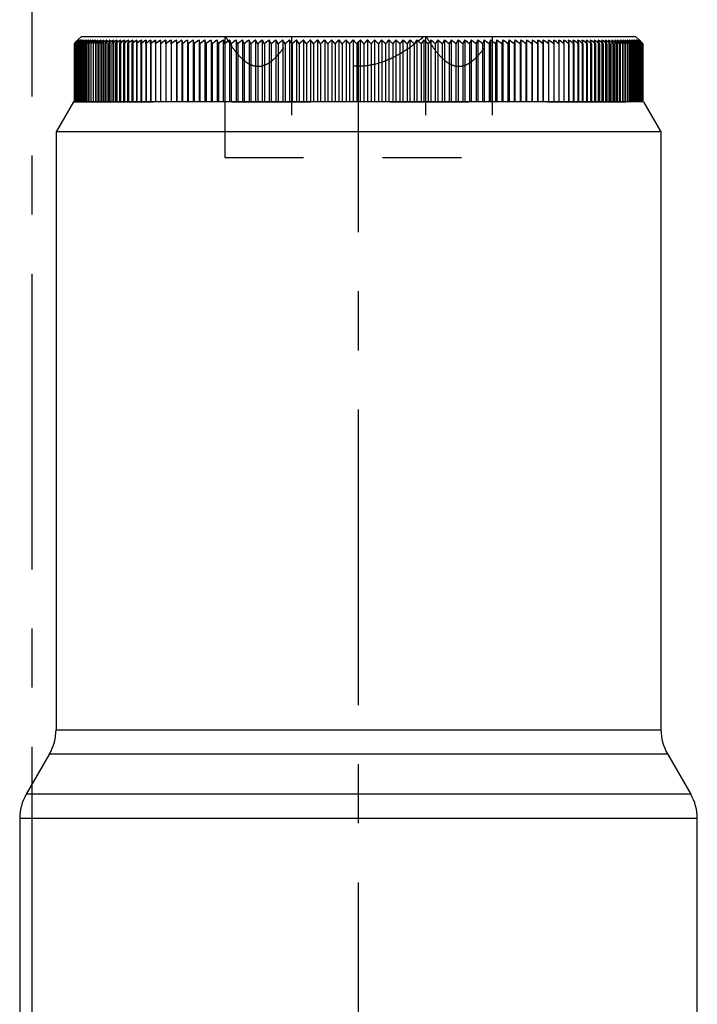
# Model space of a CAD drawing. Header units: millimetres. Extents: x 400 to 600, y 368 to 632.
# Tile 6 of 7: x 499 to 555, y 493 to 575. Entities that reach past the tile are written whole.
import ezdxf

# ---------------------------------------------------------------- set-up
doc = ezdxf.new("R2010")
doc.units = ezdxf.units.MM
doc.header["$LTSCALE"] = 65.185185
doc.linetypes.add('CENTER', pattern=[0.6, 0.375, -0.075, 0.075, -0.075])
doc.linetypes.add('HIDDEN', pattern=[0.2, 0.1, -0.1])
for name, color, linetype in [('ACHSEN_S', 7, 'CONTINUOUS'), ('FASEN', 7, 'CONTINUOUS'), ('FLAECHEN', 7, 'CONTINUOUS'), ('KONST.EL_MIT_GEO', 7, 'CONTINUOUS')]:
    doc.layers.add(name, color=color, linetype=linetype)

msp = doc.modelspace()

# ---------------------------------------------------------------- linework, layer by layer
at = {"layer": 'ACHSEN_S', "color": 2, "linetype": 'CENTER'}
msp.add_line((500, 631.75), (500, 368.25), dxfattribs=at)
at = {"layer": 'FASEN', "color": 7, "linetype": 'Continuous'}
for p, q in [((503.443, 567.75), (502, 565.25)), ((550.557, 567.75), (503.443, 567.75)), ((550.557, 567.75), (552, 565.25)), ((552, 565.25), (502, 565.25))]:
    msp.add_line(p, q, dxfattribs=at)
at = {"layer": 'FLAECHEN', "color": 2, "linetype": 'CENTER'}
msp.add_line((527, 478.75), (527, 572.75), dxfattribs=at)
at = {"layer": 'FLAECHEN', "color": 7, "linetype": 'Continuous'}
for p, q in [((502, 565.25), (502, 515.822)), ((552, 565.25), (552, 515.822)), ((501.464, 513.822), (499.536, 510.482)), ((552.536, 513.822), (554.464, 510.482)), ((499, 508.482), (499, 485.35)), ((555, 468.35), (555, 508.482))]:
    msp.add_line(p, q, dxfattribs=at)
at = {"layer": 'KONST.EL_MIT_GEO', "color": 8, "linetype": 'HIDDEN'}
for p, q in [((503.503, 572.551), (503.603, 572.652)), ((503.511, 572.558), (503.503, 572.551)), ((503.525, 572.573), (503.511, 572.558)), ((503.518, 572.551), (503.62, 572.657)), ((503.533, 572.566), (503.518, 572.551)), ((503.536, 572.585), (503.525, 572.573)), ((503.555, 572.589), (503.533, 572.566)), ((503.549, 572.551), (503.644, 572.652)), ((503.57, 572.574), (503.549, 572.551)), ((503.567, 572.602), (503.555, 572.589)), ((503.616, 572.652), (503.567, 572.602)), ((503.596, 572.602), (503.57, 572.574)), ((503.594, 572.551), (503.686, 572.652)), ((503.621, 572.581), (503.594, 572.551)), ((503.634, 572.642), (503.596, 572.602)), ((503.616, 572.665), (503.603, 572.652)), ((503.603, 572.652), (503.616, 572.665)), ((503.664, 572.702), (503.616, 572.652)), ((503.636, 572.686), (503.616, 572.665)), ((503.616, 572.665), (503.636, 572.686)), ((503.62, 572.657), (503.664, 572.703)), ((503.64, 572.602), (503.621, 572.581)), ((503.643, 572.652), (503.634, 572.642)), ((503.703, 572.753), (503.636, 572.686)), ((503.636, 572.686), (503.703, 572.753)), ((503.686, 572.652), (503.64, 572.602)), ((503.691, 572.702), (503.643, 572.652)), ((503.655, 572.551), (503.744, 572.652)), ((503.688, 572.588), (503.655, 572.551)), ((503.664, 572.703), (503.713, 572.753)), ((503.713, 572.752), (503.664, 572.702)), ((503.697, 572.664), (503.686, 572.652)), ((503.728, 572.634), (503.688, 572.588)), ((503.738, 572.752), (503.691, 572.702)), ((503.732, 572.702), (503.697, 572.664)), ((503.736, 572.786), (503.703, 572.753)), ((503.703, 572.753), (503.736, 572.786)), ((503.809, 572.852), (503.713, 572.752)), ((503.744, 572.652), (503.728, 572.634)), ((503.731, 572.551), (503.817, 572.652)), ((503.769, 572.596), (503.731, 572.551)), ((503.778, 572.752), (503.732, 572.702)), ((503.769, 572.819), (503.736, 572.786)), ((503.832, 572.852), (503.738, 572.752)), ((503.789, 572.702), (503.744, 572.652)), ((503.769, 572.819), (503.802, 572.852)), ((503.817, 572.652), (503.769, 572.596)), ((503.869, 572.852), (503.778, 572.752)), ((503.833, 572.752), (503.789, 572.702)), ((503.817, 572.867), (503.802, 572.852)), ((503.802, 572.852), (503.802, 567.75)), ((503.809, 572.852), (503.809, 567.75)), ((503.86, 572.702), (503.817, 572.652)), ((503.822, 572.551), (503.905, 572.652)), ((503.863, 572.602), (503.822, 572.551)), ((503.832, 572.852), (503.832, 567.75)), ((503.922, 572.852), (503.833, 572.752)), ((503.903, 572.752), (503.86, 572.702)), ((503.905, 572.652), (503.863, 572.602)), ((503.869, 572.852), (503.869, 567.75)), ((503.989, 572.852), (503.903, 572.752)), ((503.947, 572.702), (503.905, 572.652)), ((503.922, 572.852), (503.922, 567.75)), ((503.968, 572.602), (503.928, 572.551)), ((503.989, 572.752), (503.947, 572.702)), ((504.008, 572.652), (503.968, 572.602)), ((503.989, 572.852), (503.989, 567.75)), ((504.03, 572.802), (503.989, 572.752)), ((504.048, 572.702), (504.008, 572.652)), ((504.072, 572.852), (504.03, 572.802)), ((504.089, 572.752), (504.048, 572.702)), ((504.087, 572.602), (504.048, 572.551)), ((504.072, 572.852), (504.072, 567.75)), ((504.126, 572.652), (504.087, 572.602)), ((504.169, 572.852), (504.089, 572.752)), ((504.164, 572.702), (504.126, 572.652)), ((504.203, 572.752), (504.164, 572.702)), ((504.169, 572.852), (504.169, 567.75)), ((504.221, 572.602), (504.184, 572.551)), ((504.281, 572.852), (504.203, 572.752)), ((504.259, 572.652), (504.221, 572.602)), ((504.295, 572.702), (504.259, 572.652)), ((504.281, 572.852), (504.281, 567.75)), ((504.333, 572.752), (504.295, 572.702)), ((504.407, 572.852), (504.333, 572.752)), ((504.389, 572.629), (504.334, 572.551)), ((504.406, 572.652), (504.389, 572.629)), ((504.441, 572.701), (504.406, 572.652)), ((504.407, 572.852), (504.407, 567.75)), ((504.477, 572.752), (504.441, 572.701)), ((504.548, 572.852), (504.477, 572.752)), ((504.556, 572.634), (504.499, 572.551)), ((504.548, 572.852), (504.548, 567.75)), ((504.568, 572.652), (504.556, 572.634)), ((504.601, 572.701), (504.568, 572.652)), ((504.636, 572.752), (504.601, 572.701)), ((504.704, 572.852), (504.636, 572.752)), ((504.744, 572.652), (504.679, 572.551)), ((504.704, 572.852), (504.704, 567.75)), ((504.776, 572.701), (504.744, 572.652)), ((504.809, 572.752), (504.776, 572.701)), ((504.874, 572.852), (504.809, 572.752)), ((504.874, 572.852), (504.873, 572.551)), ((504.935, 572.652), (504.873, 572.551)), ((504.965, 572.701), (504.935, 572.652)), ((504.997, 572.752), (504.965, 572.701)), ((505.059, 572.852), (504.997, 572.752)), ((505.059, 572.852), (505.059, 567.75)), ((505.14, 572.652), (505.082, 572.551)), ((505.169, 572.701), (505.14, 572.652)), ((505.199, 572.752), (505.169, 572.701)), ((505.258, 572.852), (505.199, 572.752)), ((505.258, 572.852), (505.258, 567.75)), ((505.36, 572.652), (505.304, 572.551)), ((505.386, 572.7), (505.36, 572.652)), ((505.415, 572.752), (505.386, 572.7)), ((505.47, 572.852), (505.415, 572.752)), ((505.47, 572.852), (505.47, 567.75)), ((505.593, 572.652), (505.541, 572.551)), ((505.618, 572.7), (505.593, 572.652)), ((505.697, 572.852), (505.697, 567.75)), ((505.84, 572.652), (505.791, 572.551)), ((505.863, 572.7), (505.84, 572.652)), ((505.937, 572.852), (505.937, 567.75)), ((506.192, 572.852), (506.192, 567.75)), ((506.459, 572.852), (506.459, 567.75)), ((506.74, 572.852), (506.74, 567.75)), ((506.98, 572.698), (506.929, 572.551)), ((507.034, 572.852), (507.034, 567.75)), ((507.292, 572.697), (507.246, 572.551)), ((507.341, 572.852), (507.292, 572.697)), ((507.341, 572.852), (507.341, 567.75)), ((507.617, 572.696), (507.576, 572.551)), ((507.66, 572.852), (507.617, 572.696)), ((507.66, 572.852), (507.66, 567.75)), ((507.954, 572.695), (507.919, 572.551)), ((507.993, 572.852), (507.954, 572.695)), ((507.993, 572.852), (507.993, 567.75)), ((508.304, 572.693), (508.274, 572.551)), ((508.337, 572.852), (508.304, 572.693)), ((508.337, 572.852), (508.337, 567.75)), ((508.665, 572.691), (508.641, 572.551)), ((508.693, 572.852), (508.665, 572.691)), ((508.693, 572.852), (508.693, 567.75)), ((509.039, 572.688), (509.02, 572.551)), ((509.062, 572.852), (509.039, 572.688)), ((509.062, 572.852), (509.062, 567.75)), ((509.424, 572.682), (509.411, 572.551)), ((509.442, 572.852), (509.424, 572.682)), ((509.442, 572.852), (509.442, 567.75)), ((509.821, 572.67), (509.813, 572.551)), ((509.833, 572.852), (509.821, 572.67)), ((509.833, 572.852), (509.833, 567.75)), ((510.229, 572.637), (510.226, 572.551)), ((510.235, 572.852), (510.229, 572.637)), ((510.235, 572.852), (510.235, 567.75)), ((510.649, 572.852), (510.65, 572.551)), ((511.073, 572.852), (511.085, 572.551)), ((511.507, 572.852), (511.53, 572.551)), ((511.951, 572.852), (511.984, 572.551)), ((512.405, 572.852), (512.449, 572.551)), ((515.944, 573.15), (515.947, 572.551)), ((521.472, 573.15), (521.472, 563.15)), ((532.528, 573.15), (532.528, 563.15)), ((538.056, 573.15), (538.056, 563.15)), ((541.784, 572.551), (541.823, 572.852)), ((542.244, 572.551), (542.272, 572.852)), ((542.694, 572.551), (542.712, 572.852)), ((543.134, 572.551), (543.141, 572.852)), ((543.559, 572.852), (543.559, 567.75)), ((543.563, 572.578), (543.559, 572.852)), ((543.563, 572.551), (543.563, 572.578)), ((543.967, 572.852), (543.967, 567.75)), ((543.977, 572.657), (543.967, 572.852)), ((543.982, 572.551), (543.977, 572.657)), ((544.364, 572.852), (544.364, 567.75)), ((544.379, 572.677), (544.364, 572.852)), ((544.39, 572.551), (544.379, 572.677)), ((544.75, 572.852), (544.75, 567.75)), ((544.77, 572.685), (544.75, 572.852)), ((544.786, 572.551), (544.77, 572.685)), ((545.124, 572.852), (545.124, 567.75)), ((545.149, 572.689), (545.124, 572.852)), ((545.171, 572.551), (545.149, 572.689)), ((545.486, 572.852), (545.486, 567.75)), ((545.517, 572.692), (545.486, 572.852)), ((545.544, 572.551), (545.517, 572.692)), ((545.837, 572.852), (545.837, 567.75)), ((545.905, 572.551), (545.873, 572.694)), ((546.175, 572.852), (546.175, 567.75)), ((546.254, 572.551), (546.216, 572.696)), ((546.501, 572.852), (546.501, 567.75)), ((546.59, 572.551), (546.547, 572.697)), ((546.814, 572.852), (546.814, 567.75)), ((546.914, 572.551), (546.866, 572.697)), ((547.115, 572.852), (547.115, 567.75)), ((547.225, 572.551), (547.171, 572.698)), ((547.402, 572.852), (547.402, 567.75)), ((547.523, 572.551), (547.464, 572.699)), ((547.676, 572.852), (547.676, 567.75)), ((547.807, 572.551), (547.743, 572.699)), ((547.937, 572.852), (547.937, 567.75)), ((548.078, 572.551), (548.009, 572.7)), ((548.184, 572.852), (548.184, 567.75)), ((548.285, 572.652), (548.261, 572.7)), ((548.336, 572.551), (548.285, 572.652)), ((548.418, 572.852), (548.418, 567.75)), ((548.472, 572.753), (548.418, 572.852)), ((548.525, 572.652), (548.5, 572.7)), ((548.579, 572.551), (548.525, 572.652)), ((548.638, 572.852), (548.638, 567.75)), ((548.695, 572.753), (548.638, 572.852)), ((548.752, 572.652), (548.724, 572.7)), ((548.809, 572.551), (548.752, 572.652)), ((548.844, 572.852), (548.844, 567.75)), ((548.904, 572.753), (548.844, 572.852)), ((548.964, 572.652), (548.935, 572.701)), ((549.024, 572.551), (548.964, 572.652)), ((549.035, 572.852), (549.035, 567.75)), ((549.098, 572.753), (549.035, 572.852)), ((549.162, 572.652), (549.131, 572.701)), ((549.226, 572.551), (549.162, 572.652)), ((549.213, 572.852), (549.213, 567.75)), ((549.279, 572.753), (549.213, 572.852)), ((549.313, 572.701), (549.279, 572.753)), ((549.346, 572.652), (549.313, 572.701)), ((549.413, 572.551), (549.346, 572.652)), ((549.375, 572.852), (549.375, 567.75)), ((549.445, 572.753), (549.375, 572.852)), ((549.481, 572.701), (549.445, 572.753)), ((549.515, 572.652), (549.481, 572.701)), ((549.585, 572.551), (549.515, 572.652)), ((549.524, 572.852), (549.524, 567.75)), ((549.597, 572.753), (549.524, 572.852)), ((549.634, 572.701), (549.597, 572.753)), ((549.669, 572.652), (549.634, 572.701)), ((549.658, 572.852), (549.658, 567.75)), ((549.734, 572.753), (549.658, 572.852)), ((549.743, 572.551), (549.669, 572.652)), ((549.772, 572.702), (549.734, 572.753)), ((549.809, 572.652), (549.772, 572.702)), ((549.777, 572.852), (549.777, 567.75)), ((549.856, 572.753), (549.777, 572.852)), ((549.886, 572.551), (549.809, 572.652)), ((549.848, 572.602), (549.886, 572.551)), ((549.895, 572.703), (549.856, 572.753)), ((549.882, 572.852), (549.882, 567.75)), ((549.963, 572.753), (549.882, 572.852)), ((549.935, 572.652), (549.895, 572.703)), ((550.014, 572.551), (549.935, 572.652)), ((550.004, 572.703), (549.963, 572.753)), ((549.971, 572.852), (549.971, 567.75)), ((550.056, 572.753), (549.971, 572.852)), ((549.974, 572.602), (550.014, 572.551)), ((550.045, 572.652), (550.004, 572.703)), ((550.127, 572.551), (550.045, 572.652)), ((550.046, 572.852), (550.046, 567.75)), ((550.133, 572.753), (550.046, 572.852)), ((550.098, 572.703), (550.056, 572.753)), ((550.086, 572.602), (550.127, 572.551)), ((550.141, 572.652), (550.098, 572.703)), ((550.106, 572.852), (550.106, 567.75)), ((550.196, 572.753), (550.106, 572.852)), ((550.177, 572.703), (550.133, 572.753)), ((550.226, 572.551), (550.141, 572.652)), ((550.151, 572.852), (550.151, 567.75)), ((550.244, 572.753), (550.151, 572.852)), ((550.221, 572.652), (550.177, 572.703)), ((550.181, 572.852), (550.181, 567.75)), ((550.277, 572.753), (550.181, 572.852)), ((550.185, 572.599), (550.226, 572.551)), ((550.19, 572.86), (550.499, 572.551)), ((550.196, 572.852), (550.196, 567.75)), ((550.294, 572.753), (550.196, 572.852)), ((550.196, 572.852), (550.294, 572.752)), ((550.241, 572.703), (550.196, 572.753)), ((550.265, 572.601), (550.221, 572.652)), ((550.231, 572.641), (550.273, 572.592)), ((550.287, 572.652), (550.241, 572.703)), ((550.29, 572.703), (550.244, 572.753)), ((550.309, 572.551), (550.265, 572.601)), ((550.324, 572.703), (550.277, 572.753)), ((550.332, 572.601), (550.287, 572.652)), ((550.337, 572.652), (550.29, 572.703)), ((550.343, 572.703), (550.294, 572.753)), ((550.294, 572.752), (550.343, 572.702)), ((550.372, 572.652), (550.324, 572.703)), ((550.325, 572.702), (550.372, 572.652)), ((550.332, 572.602), (550.347, 572.585)), ((550.377, 572.551), (550.332, 572.601)), ((550.384, 572.601), (550.337, 572.652)), ((550.337, 572.652), (550.384, 572.602)), ((550.392, 572.652), (550.343, 572.703)), ((550.343, 572.702), (550.393, 572.652)), ((550.42, 572.601), (550.372, 572.652)), ((550.372, 572.652), (550.425, 572.596)), ((550.384, 572.602), (550.406, 572.577)), ((550.43, 572.551), (550.384, 572.601)), ((550.491, 572.551), (550.392, 572.652)), ((550.393, 572.652), (550.403, 572.642)), ((550.403, 572.642), (550.442, 572.602)), ((550.468, 572.551), (550.42, 572.601)), ((550.425, 572.596), (550.451, 572.57)), ((550.442, 572.602), (550.462, 572.581)), ((550.462, 572.581), (550.48, 572.562)), ((550.499, 572.55), (550.499, 567.75)), ((503.503, 567.75), (550.499, 567.75)), ((515.947, 567.75), (515.944, 563.15)), ((515.944, 563.15), (538.056, 563.15))]:
    msp.add_line(p, q, dxfattribs=at)
at = {"layer": 'KONST.EL_MIT_GEO', "color": 7, "linetype": 'Continuous'}
for p, q in [((503.51, 572.558), (503.503, 572.551)), ((503.503, 572.551), (503.503, 567.75)), ((503.526, 572.574), (503.51, 572.558)), ((503.534, 572.566), (503.518, 572.551)), ((503.518, 572.551), (503.518, 567.75)), ((503.554, 572.602), (503.526, 572.574)), ((503.557, 572.589), (503.534, 572.566)), ((503.572, 572.574), (503.549, 572.551)), ((503.549, 572.551), (503.549, 567.75)), ((503.605, 572.652), (503.554, 572.602)), ((503.571, 572.602), (503.557, 572.589)), ((503.623, 572.652), (503.571, 572.602)), ((503.602, 572.602), (503.572, 572.574)), ((503.627, 572.581), (503.594, 572.551)), ((503.594, 572.551), (503.594, 567.75)), ((503.645, 572.642), (503.602, 572.602)), ((503.618, 572.665), (503.605, 572.652)), ((503.657, 572.702), (503.618, 572.665)), ((503.675, 572.702), (503.623, 572.652)), ((503.649, 572.602), (503.627, 572.581)), ((503.644, 572.652), (503.691, 572.703)), ((503.709, 572.702), (503.645, 572.642)), ((503.704, 572.652), (503.649, 572.602)), ((503.696, 572.589), (503.655, 572.551)), ((503.655, 572.551), (503.655, 567.75)), ((503.708, 572.752), (503.657, 572.702)), ((503.728, 572.752), (503.675, 572.702)), ((503.686, 572.652), (503.697, 572.664)), ((503.691, 572.703), (503.738, 572.753)), ((503.711, 572.602), (503.696, 572.589)), ((503.758, 572.702), (503.704, 572.652)), ((503.809, 572.852), (503.708, 572.752)), ((503.763, 572.752), (503.709, 572.702)), ((503.713, 572.753), (503.809, 572.852)), ((503.832, 572.852), (503.728, 572.752)), ((503.781, 572.596), (503.731, 572.551)), ((503.731, 572.551), (503.731, 567.75)), ((503.738, 572.753), (503.832, 572.852)), ((503.744, 572.652), (503.789, 572.703)), ((503.813, 572.752), (503.758, 572.702)), ((503.869, 572.852), (503.763, 572.752)), ((503.778, 572.753), (503.869, 572.852)), ((503.841, 572.649), (503.781, 572.596)), ((503.789, 572.703), (503.833, 572.753)), ((503.922, 572.852), (503.813, 572.752)), ((504.1, 573.15), (503.817, 572.867)), ((503.817, 572.652), (503.86, 572.703)), ((503.88, 572.602), (503.822, 572.551)), ((503.822, 572.551), (503.822, 567.75)), ((503.833, 572.753), (503.922, 572.852)), ((503.86, 572.703), (503.904, 572.753)), ((503.989, 572.852), (503.878, 572.752)), ((503.938, 572.652), (503.88, 572.602)), ((503.904, 572.753), (503.989, 572.852)), ((503.905, 572.652), (503.947, 572.703)), ((503.928, 572.551), (504.008, 572.652)), ((503.987, 572.602), (503.928, 572.551)), ((503.928, 572.551), (503.928, 567.75)), ((503.947, 572.703), (503.989, 572.753)), ((504.072, 572.852), (503.958, 572.752)), ((504.076, 572.678), (503.987, 572.602)), ((503.989, 572.753), (504.072, 572.852)), ((504.008, 572.652), (504.049, 572.703)), ((504.048, 572.551), (504.126, 572.652)), ((504.108, 572.602), (504.048, 572.551)), ((504.048, 572.551), (504.048, 567.75)), ((504.049, 572.703), (504.089, 572.753)), ((504.169, 572.852), (504.053, 572.752)), ((504.163, 572.752), (504.076, 572.678)), ((504.089, 572.753), (504.169, 572.852)), ((504.1, 573.15), (549.9, 573.15)), ((504.281, 572.852), (504.163, 572.752)), ((504.184, 572.551), (504.259, 572.652)), ((504.245, 572.602), (504.184, 572.551)), ((504.184, 572.551), (504.184, 567.75)), ((504.204, 572.753), (504.281, 572.852)), ((504.407, 572.852), (504.288, 572.752)), ((504.333, 572.753), (504.407, 572.852)), ((504.334, 572.551), (504.406, 572.652)), ((504.396, 572.602), (504.334, 572.551)), ((504.334, 572.551), (504.334, 567.75)), ((504.548, 572.852), (504.427, 572.752)), ((504.477, 572.753), (504.548, 572.852)), ((504.499, 572.551), (504.568, 572.652)), ((504.562, 572.602), (504.499, 572.551)), ((504.499, 572.551), (504.499, 567.75)), ((504.704, 572.852), (504.581, 572.752)), ((504.636, 572.753), (504.704, 572.852)), ((504.679, 572.551), (504.745, 572.652)), ((504.798, 572.646), (504.679, 572.551)), ((504.679, 572.551), (504.679, 567.75)), ((504.874, 572.852), (504.75, 572.752)), ((504.81, 572.753), (504.874, 572.852)), ((504.873, 572.551), (504.935, 572.652)), ((505.002, 572.652), (504.873, 572.551)), ((504.873, 572.551), (504.873, 567.75)), ((505.059, 572.852), (504.933, 572.752)), ((504.997, 572.753), (505.059, 572.852)), ((505.082, 572.551), (505.141, 572.652)), ((505.212, 572.652), (505.082, 572.551)), ((505.082, 572.551), (505.082, 567.75)), ((505.258, 572.852), (505.14, 572.761)), ((505.199, 572.753), (505.258, 572.852)), ((505.304, 572.551), (505.36, 572.652)), ((505.436, 572.652), (505.304, 572.551)), ((505.304, 572.551), (505.304, 567.75)), ((505.415, 572.753), (505.47, 572.852)), ((505.541, 572.551), (505.593, 572.652)), ((505.673, 572.652), (505.541, 572.551)), ((505.541, 572.551), (505.541, 567.75)), ((505.96, 572.678), (505.791, 572.551)), ((505.791, 572.551), (505.84, 572.652)), ((505.791, 572.551), (505.791, 567.75)), ((506.234, 572.684), (506.056, 572.551)), ((506.056, 572.551), (506.056, 567.75)), ((506.333, 572.551), (506.333, 567.75)), ((506.625, 572.551), (506.625, 567.75)), ((506.929, 572.551), (506.929, 567.75)), ((507.246, 572.551), (507.246, 567.75)), ((507.576, 572.551), (507.576, 567.75)), ((507.919, 572.551), (507.919, 567.75)), ((508.274, 572.551), (508.274, 567.75)), ((508.641, 572.551), (508.641, 567.75)), ((509.02, 572.551), (509.062, 572.852)), ((509.02, 572.551), (509.02, 567.75)), ((509.411, 572.551), (509.442, 572.852)), ((509.411, 572.551), (509.411, 567.75)), ((509.813, 572.551), (509.833, 572.852)), ((509.813, 572.551), (509.813, 567.75)), ((510.226, 572.551), (510.235, 572.852)), ((510.226, 572.551), (510.226, 567.75)), ((510.649, 572.852), (510.649, 567.75)), ((510.65, 572.551), (510.649, 572.852)), ((511.073, 572.852), (511.073, 567.75)), ((511.085, 572.551), (511.073, 572.852)), ((511.085, 572.551), (511.085, 567.75)), ((511.507, 572.852), (511.507, 567.75)), ((511.53, 572.551), (511.507, 572.852)), ((511.53, 572.551), (511.53, 567.75)), ((511.951, 572.852), (511.951, 567.75)), ((511.984, 572.551), (511.951, 572.852)), ((511.984, 572.551), (511.984, 567.75)), ((512.405, 572.852), (512.405, 567.75)), ((512.449, 572.551), (512.405, 572.852)), ((512.449, 572.551), (512.449, 567.75)), ((512.868, 572.852), (512.868, 567.75)), ((512.923, 572.551), (512.923, 567.75)), ((513.341, 572.852), (513.341, 567.75)), ((513.406, 572.551), (513.406, 567.75)), ((513.822, 572.852), (513.822, 567.75)), ((513.898, 572.551), (513.898, 567.75)), ((514.312, 572.852), (514.312, 567.75)), ((514.399, 572.551), (514.399, 567.75)), ((514.81, 572.852), (514.81, 567.75)), ((514.907, 572.551), (514.907, 567.75)), ((515.316, 572.852), (515.316, 567.75)), ((515.424, 572.551), (515.424, 567.75)), ((515.829, 572.852), (515.829, 567.75)), ((515.947, 572.551), (515.947, 567.75)), ((516.35, 572.852), (516.35, 567.75)), ((516.478, 572.551), (516.478, 567.75)), ((516.878, 572.852), (516.878, 567.75)), ((517.016, 572.551), (517.016, 567.75)), ((517.412, 572.852), (517.412, 567.75)), ((517.561, 572.551), (517.561, 567.75)), ((517.952, 572.852), (517.952, 567.75)), ((518.111, 572.551), (518.111, 567.75)), ((518.499, 572.852), (518.499, 567.75)), ((518.667, 572.551), (518.667, 567.75)), ((519.05, 572.852), (519.05, 567.75)), ((519.229, 572.551), (519.229, 567.75)), ((519.607, 572.852), (519.607, 567.75)), ((519.795, 572.551), (519.795, 567.75)), ((520.169, 572.852), (520.169, 567.75)), ((520.367, 572.551), (520.367, 567.75)), ((520.735, 572.852), (520.735, 567.75)), ((520.942, 572.551), (520.942, 567.75)), ((521.305, 572.852), (521.305, 567.75)), ((521.522, 572.551), (521.522, 567.75)), ((521.879, 572.852), (521.879, 567.75)), ((522.105, 572.551), (522.105, 567.75)), ((522.456, 572.852), (522.456, 567.75)), ((522.691, 572.551), (522.691, 567.75)), ((523.036, 572.852), (523.036, 567.75)), ((523.28, 572.551), (523.28, 567.75)), ((523.619, 572.852), (523.619, 567.75)), ((523.871, 572.551), (523.871, 567.75)), ((524.204, 572.852), (524.204, 567.75)), ((524.464, 572.551), (524.464, 567.75)), ((524.79, 572.852), (524.79, 567.75)), ((525.059, 572.551), (525.059, 567.75)), ((525.379, 572.852), (525.379, 567.75)), ((525.656, 572.551), (525.656, 567.75)), ((525.968, 572.852), (525.968, 567.75)), ((526.253, 572.551), (526.253, 567.75)), ((526.557, 572.852), (526.557, 567.75)), ((526.851, 572.551), (526.851, 567.75)), ((527.148, 572.852), (527.148, 567.75)), ((527.448, 572.551), (527.448, 567.75)), ((527.738, 572.852), (527.738, 567.75)), ((528.046, 572.551), (528.046, 567.75)), ((528.327, 572.852), (528.327, 567.75)), ((528.643, 572.551), (528.643, 567.75)), ((528.916, 572.852), (528.916, 567.75)), ((529.238, 572.551), (529.238, 567.75)), ((529.503, 572.852), (529.503, 567.75)), ((529.832, 572.551), (529.832, 567.75)), ((530.089, 572.852), (530.089, 567.75)), ((530.425, 572.551), (530.425, 567.75)), ((530.673, 572.852), (530.673, 567.75)), ((531.015, 572.551), (531.015, 567.75)), ((531.254, 572.852), (531.254, 567.75)), ((531.603, 572.551), (531.603, 567.75)), ((531.833, 572.852), (531.833, 567.75)), ((532.187, 572.551), (532.187, 567.75)), ((532.408, 572.852), (532.408, 567.75)), ((532.769, 572.551), (532.769, 567.75)), ((532.98, 572.852), (532.98, 567.75)), ((533.346, 572.551), (533.346, 567.75)), ((533.549, 572.852), (533.549, 567.75)), ((533.92, 572.551), (533.92, 567.75)), ((534.112, 572.852), (534.112, 567.75)), ((534.489, 572.551), (534.489, 567.75)), ((534.672, 572.852), (534.672, 567.75)), ((535.053, 572.551), (535.053, 567.75)), ((535.226, 572.852), (535.226, 567.75)), ((535.612, 572.551), (535.612, 567.75)), ((535.775, 572.852), (535.775, 567.75)), ((536.165, 572.551), (536.165, 567.75)), ((536.319, 572.852), (536.319, 567.75)), ((536.712, 572.551), (536.712, 567.75)), ((536.856, 572.852), (536.856, 567.75)), ((537.253, 572.551), (537.253, 567.75)), ((537.387, 572.852), (537.387, 567.75)), ((537.788, 572.551), (537.788, 567.75)), ((537.911, 572.852), (537.911, 567.75)), ((538.315, 572.551), (538.315, 567.75)), ((538.428, 572.852), (538.428, 567.75)), ((538.836, 572.551), (538.836, 567.75)), ((538.938, 572.852), (538.938, 567.75)), ((539.348, 572.551), (539.348, 567.75)), ((539.44, 572.852), (539.44, 567.75)), ((539.853, 572.551), (539.853, 567.75)), ((539.934, 572.852), (539.934, 567.75)), ((540.349, 572.551), (540.349, 567.75)), ((540.42, 572.852), (540.42, 567.75)), ((540.836, 572.551), (540.836, 567.75)), ((540.897, 572.852), (540.897, 567.75)), ((541.315, 572.551), (541.315, 567.75)), ((541.365, 572.852), (541.365, 567.75)), ((541.823, 572.852), (541.784, 572.551)), ((541.784, 572.551), (541.784, 567.75)), ((541.823, 572.852), (541.823, 567.75)), ((542.272, 572.852), (542.244, 572.551)), ((542.244, 572.551), (542.244, 567.75)), ((542.272, 572.852), (542.272, 567.75)), ((542.712, 572.852), (542.694, 572.551)), ((542.694, 572.551), (542.694, 567.75)), ((542.712, 572.852), (542.712, 567.75)), ((543.141, 572.852), (543.134, 572.551)), ((543.134, 572.551), (543.134, 567.75)), ((543.141, 572.852), (543.141, 567.75)), ((543.559, 572.852), (543.563, 572.551)), ((543.563, 572.551), (543.563, 567.75)), ((543.967, 572.852), (543.982, 572.551)), ((543.982, 572.551), (543.982, 567.75)), ((544.364, 572.852), (544.39, 572.551)), ((544.39, 572.551), (544.39, 567.75)), ((544.75, 572.852), (544.786, 572.551)), ((544.786, 572.551), (544.786, 567.75)), ((545.124, 572.852), (545.171, 572.551)), ((545.171, 572.551), (545.171, 567.75)), ((545.544, 572.551), (545.544, 567.75)), ((545.905, 572.551), (545.905, 567.75)), ((546.254, 572.551), (546.254, 567.75)), ((546.59, 572.551), (546.59, 567.75)), ((546.914, 572.551), (546.914, 567.75)), ((547.225, 572.551), (547.225, 567.75)), ((547.523, 572.551), (547.523, 567.75)), ((547.807, 572.551), (547.807, 567.75)), ((548.078, 572.551), (547.905, 572.681)), ((548.078, 572.551), (548.078, 567.75)), ((548.336, 572.551), (548.172, 572.675)), ((548.285, 572.652), (548.336, 572.551)), ((548.336, 572.551), (548.336, 567.75)), ((548.418, 572.852), (548.472, 572.752)), ((548.579, 572.551), (548.426, 572.668)), ((548.472, 572.752), (548.525, 572.652)), ((548.525, 572.652), (548.579, 572.551)), ((548.579, 572.551), (548.579, 567.75)), ((548.638, 572.852), (548.695, 572.752)), ((548.809, 572.551), (548.665, 572.662)), ((548.695, 572.752), (548.752, 572.652)), ((548.752, 572.652), (548.809, 572.551)), ((548.809, 572.551), (548.809, 567.75)), ((548.844, 572.852), (548.904, 572.752)), ((548.968, 572.754), (548.844, 572.852)), ((549.024, 572.551), (548.891, 572.655)), ((548.904, 572.752), (548.964, 572.652)), ((548.964, 572.652), (549.024, 572.551)), ((549.024, 572.551), (549.024, 567.75)), ((549.035, 572.852), (549.098, 572.752)), ((549.16, 572.753), (549.035, 572.852)), ((549.098, 572.752), (549.162, 572.652)), ((549.226, 572.551), (549.098, 572.652)), ((549.162, 572.652), (549.226, 572.551)), ((549.213, 572.852), (549.279, 572.752)), ((549.336, 572.753), (549.213, 572.852)), ((549.226, 572.551), (549.226, 567.75)), ((549.279, 572.752), (549.346, 572.652)), ((549.413, 572.551), (549.286, 572.652)), ((549.346, 572.652), (549.413, 572.551)), ((549.375, 572.852), (549.445, 572.752)), ((549.497, 572.753), (549.375, 572.852)), ((549.413, 572.551), (549.413, 567.75)), ((549.445, 572.752), (549.515, 572.652)), ((549.585, 572.551), (549.46, 572.652)), ((549.515, 572.652), (549.529, 572.632)), ((549.524, 572.852), (549.597, 572.752)), ((549.644, 572.753), (549.524, 572.852)), ((549.529, 572.632), (549.585, 572.551)), ((549.585, 572.551), (549.585, 567.75)), ((549.743, 572.551), (549.62, 572.652)), ((549.658, 572.852), (549.734, 572.752)), ((549.776, 572.753), (549.658, 572.852)), ((549.67, 572.652), (549.689, 572.626)), ((549.689, 572.626), (549.743, 572.551)), ((549.743, 572.551), (549.743, 567.75)), ((549.886, 572.551), (549.765, 572.652)), ((549.777, 572.852), (549.856, 572.752)), ((549.893, 572.753), (549.777, 572.852)), ((549.81, 572.652), (549.848, 572.602)), ((549.856, 572.752), (549.895, 572.702)), ((549.882, 572.852), (549.963, 572.752)), ((549.996, 572.753), (549.882, 572.852)), ((549.886, 572.551), (549.886, 567.75)), ((549.895, 572.702), (549.935, 572.652)), ((550.014, 572.551), (549.895, 572.652)), ((549.9, 573.15), (550.19, 572.86)), ((549.935, 572.652), (549.974, 572.602)), ((549.963, 572.752), (550.004, 572.702)), ((549.971, 572.852), (550.056, 572.752)), ((550.083, 572.753), (549.971, 572.852)), ((550.01, 572.652), (549.989, 572.67)), ((550.004, 572.702), (550.086, 572.602)), ((550.127, 572.551), (550.01, 572.652)), ((550.014, 572.551), (550.014, 567.75)), ((550.046, 572.852), (550.134, 572.752)), ((550.156, 572.753), (550.046, 572.852)), ((550.056, 572.752), (550.098, 572.702)), ((550.098, 572.702), (550.138, 572.655)), ((550.106, 572.852), (550.196, 572.752)), ((550.214, 572.753), (550.106, 572.852)), ((550.226, 572.551), (550.11, 572.652)), ((550.127, 572.551), (550.127, 567.75)), ((550.134, 572.752), (550.177, 572.702)), ((550.138, 572.655), (550.185, 572.599)), ((550.151, 572.852), (550.244, 572.752)), ((550.256, 572.753), (550.151, 572.852)), ((550.211, 572.703), (550.156, 572.753)), ((550.177, 572.702), (550.231, 572.641)), ((550.181, 572.852), (550.277, 572.752)), ((550.284, 572.753), (550.181, 572.852)), ((550.196, 572.752), (550.241, 572.702)), ((550.309, 572.551), (550.196, 572.652)), ((550.241, 572.675), (550.211, 572.703)), ((550.268, 572.703), (550.214, 572.753)), ((550.226, 572.551), (550.226, 567.75)), ((550.241, 572.702), (550.332, 572.602)), ((550.266, 572.652), (550.241, 572.675)), ((550.309, 572.703), (550.256, 572.753)), ((550.377, 572.551), (550.266, 572.652)), ((550.322, 572.652), (550.268, 572.703)), ((550.273, 572.592), (550.309, 572.551)), ((550.277, 572.752), (550.325, 572.702)), ((550.336, 572.703), (550.284, 572.753)), ((550.341, 572.672), (550.309, 572.703)), ((550.309, 572.551), (550.309, 567.75)), ((550.43, 572.551), (550.322, 572.652)), ((550.387, 572.652), (550.336, 572.703)), ((550.362, 572.652), (550.341, 572.672)), ((550.347, 572.585), (550.377, 572.551)), ((550.468, 572.551), (550.362, 572.652)), ((550.377, 572.551), (550.377, 567.75)), ((550.491, 572.551), (550.387, 572.652)), ((550.406, 572.577), (550.43, 572.551)), ((550.43, 572.551), (550.43, 567.75)), ((550.451, 572.57), (550.468, 572.551)), ((550.468, 572.551), (550.468, 567.75)), ((550.48, 572.562), (550.491, 572.551)), ((550.491, 572.551), (550.491, 567.75)), ((502, 515.822), (552, 515.822)), ((501.464, 513.822), (552.536, 513.822)), ((554.464, 510.482), (499.536, 510.482)), ((555, 508.482), (499, 508.482))]:
    msp.add_line(p, q, dxfattribs=at)
at = {"layer": 'KONST.EL_MIT_GEO', "color": 8, "linetype": 'HIDDEN'}
for centre, radius, start, end in [((551.543, 523.923), 68.356, 134.29152, 134.65139), ((551.728, 522.678), 69.364, 133.66941, 134.0287), ((535.522, 541.185), 44.822, 135.40809, 135.5295), ((551.819, 521.485), 70.269, 133.02894, 133.3878), ((551.945, 520.3), 71.189, 132.42151, 132.7798), ((552.102, 519.128), 72.119, 131.84591, 132.20351), ((552.287, 517.971), 73.053, 131.30096, 131.65777), ((552.499, 516.833), 73.986, 130.78556, 131.14151), ((552.734, 515.716), 74.915, 130.29866, 130.65369), ((552.99, 514.623), 75.835, 129.83926, 130.19333), ((553.265, 513.557), 76.741, 129.40643, 129.7595), ((553.558, 512.521), 77.631, 128.99928, 129.35134), ((553.867, 511.518), 78.499, 128.61697, 128.96803), ((554.19, 510.549), 79.344, 128.25873, 128.60879), ((554.526, 509.619), 80.161, 127.92384, 128.27291), ((554.873, 508.728), 80.948, 127.61162, 127.95972), ((555.231, 507.88), 81.701, 127.32143, 127.6686), ((555.598, 507.076), 82.418, 127.0527, 127.39897), ((563.06, 542.883), 64.72, 152.41563, 152.5672), ((555.974, 506.318), 83.096, 126.80488, 127.1503), ((565.62, 543.676), 66.432, 153.94854, 154.09454), ((556.357, 505.61), 83.733, 126.57748, 126.92209), ((571.205, 543.283), 71.422, 155.67781, 155.80823), ((568.681, 544.423), 68.652, 155.53762, 155.67742), ((556.746, 504.951), 84.327, 126.37005, 126.71391), ((575.06, 543.997), 74.422, 157.31546, 157.43872), ((572.368, 545.122), 71.505, 157.18216, 157.31509), ((557.141, 504.345), 84.875, 126.18217, 126.52533), ((579.748, 544.66), 78.262, 159.00669, 159.12213), ((576.852, 545.771), 75.16, 158.88096, 159.00635), ((557.54, 503.793), 85.377, 126.01348, 126.356), ((582.373, 546.369), 79.858, 160.63231, 160.74948), ((557.944, 503.295), 85.829, 125.86365, 126.20559), ((558.351, 502.854), 86.23, 125.73237, 126.0738), ((558.761, 502.471), 86.58, 125.6194, 125.96038), ((559.173, 502.146), 86.877, 125.52451, 125.86511), ((559.588, 501.88), 87.12, 125.44751, 125.7878), ((560.003, 501.674), 87.308, 125.38827, 125.72831), ((560.42, 501.529), 87.441, 125.34665, 125.68653), ((560.837, 501.445), 87.518, 125.32259, 125.66237), ((561.254, 501.422), 87.539, 125.31603, 125.65578), ((561.671, 501.46), 87.504, 125.32696, 125.66676), ((562.088, 501.56), 87.413, 125.35541, 125.69532), ((562.504, 501.72), 87.266, 125.40142, 125.74152), ((562.92, 501.941), 87.064, 125.4651, 125.80545), ((563.335, 502.221), 86.808, 125.54655, 125.88724), ((377.491, 547.965), 137.646, 10.28929, 10.41657), ((563.749, 502.561), 86.498, 125.64594, 125.98703), ((398.381, 547.626), 117.695, 12.22675, 12.37661), ((564.163, 502.959), 86.135, 125.76347, 126.10502), ((413.295, 547.228), 103.741, 14.12868, 14.30004), ((564.575, 503.414), 85.72, 125.89936, 126.24144), ((424.445, 546.773), 93.575, 15.99074, 16.18241), ((564.987, 503.926), 85.256, 126.05388, 126.39655), ((433.071, 546.262), 85.955, 17.80913, 18.01984), ((565.398, 504.492), 84.743, 126.22733, 126.57066), ((439.926, 545.697), 80.131, 19.58063, 19.80906), ((565.809, 505.111), 84.183, 126.42006, 126.7641), ((445.491, 545.078), 75.623, 21.30258, 21.54738), ((566.219, 505.782), 83.578, 126.63244, 126.97725), ((450.088, 544.407), 72.109, 22.97285, 23.23268), ((566.63, 506.503), 82.93, 126.8649, 127.21053), ((453.942, 543.687), 69.365, 24.58986, 24.86338), ((567.042, 507.272), 82.242, 127.11791, 127.4644), ((457.213, 542.918), 67.231, 26.15249, 26.43841), ((567.454, 508.088), 81.516, 127.39195, 127.73935), ((460.019, 542.104), 65.587, 27.6601, 27.95716), ((567.868, 508.947), 80.754, 127.68759, 128.03593), ((462.451, 541.246), 64.345, 29.11242, 29.41943), ((568.284, 509.848), 79.959, 128.00542, 128.35473), ((464.575, 540.345), 63.437, 30.50955, 30.82539), ((568.704, 510.788), 79.135, 128.34609, 128.69639), ((466.446, 539.406), 62.808, 31.85191, 32.1755), ((569.127, 511.765), 78.284, 128.71027, 129.06158), ((468.104, 538.429), 62.415, 33.14015, 33.47052), ((569.554, 512.777), 77.41, 129.09871, 129.45103), ((469.585, 537.419), 62.225, 34.37517, 34.71141), ((569.988, 513.821), 76.516, 129.51221, 129.86553), ((470.914, 536.376), 62.207, 35.55804, 35.8993), ((570.429, 514.893), 75.606, 129.9516, 130.30591), ((472.116, 535.304), 62.34, 36.68997, 37.03549), ((570.878, 515.993), 74.683, 130.41778, 130.77305), ((473.207, 534.206), 62.602, 37.77227, 38.12136), ((571.337, 517.115), 73.753, 130.91171, 131.26789), ((474.204, 533.084), 62.977, 38.80636, 39.15839), ((571.808, 518.259), 72.819, 131.4344, 131.79142), ((475.12, 531.942), 63.449, 39.79368, 40.14809), ((572.292, 519.419), 71.886, 131.9869, 132.34469), ((475.965, 530.782), 64.007, 40.73572, 41.092), ((572.793, 520.595), 70.958, 132.57035, 132.9288), ((476.749, 529.608), 64.638, 41.63399, 41.9917), ((573.313, 521.782), 70.041, 133.18592, 133.54491), ((477.48, 528.422), 65.333, 42.48999, 42.84874), ((573.853, 522.978), 69.141, 133.83486, 134.19423), ((478.165, 527.227), 66.081, 43.30521, 43.66465), ((574.419, 524.179), 68.262, 134.51845, 134.87803), ((478.809, 526.027), 66.876, 44.08111, 44.44093), ((575.013, 525.383), 67.412, 135.23804, 135.59762), ((479.419, 524.824), 67.71, 44.81912, 45.17906), ((575.64, 526.585), 66.597, 135.99503, 136.35437), ((479.999, 523.623), 68.575, 45.52064, 45.88046), ((576.304, 527.784), 65.825, 136.79086, 137.14967), ((480.551, 522.425), 69.465, 46.18699, 46.54652), ((577.011, 528.976), 65.102, 137.62702, 137.98497), ((481.081, 521.234), 70.374, 46.81949, 47.17855), ((577.768, 530.158), 64.438, 138.50501, 138.86174), ((481.591, 520.053), 71.297, 47.41936, 47.77782), ((578.583, 531.327), 63.843, 139.42638, 139.78147), ((482.084, 518.886), 72.228, 47.98781, 48.34555), ((579.462, 532.479), 63.328, 140.39268, 140.74565), ((482.562, 517.734), 73.161, 48.52596, 48.88289), ((580.418, 533.612), 62.904, 141.40546, 141.75578), ((483.027, 516.602), 74.094, 49.03489, 49.39094), ((581.462, 534.724), 62.585, 142.46625, 142.81332), ((483.481, 515.492), 75.02, 49.51562, 49.87073), ((582.608, 535.81), 62.387, 143.57653, 143.9197), ((483.926, 514.407), 75.937, 49.96912, 50.32326), ((583.873, 536.869), 62.328, 144.73772, 145.07626), ((484.364, 513.349), 76.839, 50.39631, 50.74945), ((585.277, 537.897), 62.432, 145.95116, 146.28427), ((484.794, 512.322), 77.723, 50.79804, 51.15017), ((586.845, 538.891), 62.722, 147.21806, 147.54487), ((485.22, 511.328), 78.585, 51.17512, 51.52624), ((588.608, 539.851), 63.232, 148.53946, 148.85901), ((485.641, 510.37), 79.423, 51.52831, 51.87843), ((590.604, 540.772), 63.999, 149.9162, 150.22748), ((486.06, 509.45), 80.232, 51.85831, 52.20745), ((592.879, 541.652), 65.071, 151.3489, 151.65081), ((486.475, 508.57), 81.01, 52.16578, 52.51397), ((595.494, 542.489), 66.51, 152.83787, 153.12925), ((486.888, 507.733), 81.754, 52.45135, 52.7986), ((598.527, 543.282), 68.394, 154.38309, 154.66271), ((487.301, 506.942), 82.461, 52.71556, 53.06193), ((602.08, 544.027), 70.825, 155.98415, 156.25075), ((487.712, 506.197), 83.129, 52.95895, 53.30448), ((606.292, 544.723), 73.941, 157.64021, 157.89246), ((488.123, 505.502), 83.755, 53.182, 53.52673), ((611.352, 545.369), 77.931, 159.34995, 159.58652), ((488.534, 504.857), 84.337, 53.38513, 53.72913), ((617.529, 545.962), 83.064, 161.11153, 161.33106), ((488.945, 504.264), 84.874, 53.56876, 53.91207), ((625.216, 546.501), 89.732, 162.92253, 163.12371), ((489.357, 503.726), 85.362, 53.73324, 54.07592), ((635.012, 546.984), 98.534, 164.78, 164.96151), ((489.769, 503.243), 85.802, 53.87889, 54.22101), ((647.878, 547.411), 110.428, 166.68036, 166.84097), ((490.182, 502.816), 86.19, 54.006, 54.34762), ((665.458, 547.78), 127.059, 168.61946, 168.75803), ((490.596, 502.448), 86.527, 54.1148, 54.45599), ((690.817, 548.09), 151.49, 170.5926, 170.7081), ((491.011, 502.138), 86.81, 54.20551, 54.54633), ((491.426, 501.887), 87.039, 54.27831, 54.61884), ((491.843, 501.697), 87.214, 54.33333, 54.67363), ((492.259, 501.567), 87.332, 54.37068, 54.71083), ((492.676, 501.498), 87.396, 54.39043, 54.7305), ((493.094, 501.491), 87.403, 54.39263, 54.73269), ((493.511, 501.544), 87.354, 54.37726, 54.71739), ((493.928, 501.659), 87.249, 54.34432, 54.68458), ((494.344, 501.834), 87.088, 54.29372, 54.63419), ((494.758, 502.069), 86.873, 54.22538, 54.56612), ((495.172, 502.365), 86.603, 54.13916, 54.48025), ((495.583, 502.719), 86.279, 54.0349, 54.37641), ((472.771, 556.144), 74.951, 12.75661, 12.8803), ((481.513, 555.772), 66.88, 14.65773, 14.79625), ((495.991, 503.131), 85.904, 53.9124, 54.25438), ((488.143, 555.377), 60.918, 16.51752, 16.66995), ((496.396, 503.6), 85.477, 53.77141, 54.11394), ((496.798, 504.125), 85, 53.61166, 53.95481), ((493.323, 554.956), 56.405, 18.3323, 18.49769), ((497.195, 504.704), 84.476, 53.43285, 53.77667), ((497.46, 554.508), 52.935, 20.09896, 20.27632), ((497.587, 505.335), 83.905, 53.23463, 53.57917), ((500.822, 554.029), 50.24, 21.81495, 22.00331), ((497.973, 506.019), 83.29, 53.0166, 53.36192), ((503.59, 553.521), 48.138, 23.47829, 23.67667), ((498.351, 506.751), 82.632, 52.77834, 53.12449), ((505.894, 552.983), 46.502, 25.08752, 25.29497), ((498.723, 507.531), 81.935, 52.51938, 52.86641), ((507.827, 552.415), 45.237, 26.64167, 26.85726), ((499.085, 508.357), 81.2, 52.2392, 52.58715), ((523.829, 559.521), 27.971, 28.11089, 28.23258), ((499.437, 509.226), 80.43, 51.93726, 52.28616), ((524.805, 559.138), 27.497, 29.55277, 29.67764), ((499.779, 510.136), 79.628, 51.61295, 51.96282), ((525.641, 558.738), 27.158, 30.9392, 31.06683), ((500.108, 511.085), 78.797, 51.26562, 51.61649), ((526.36, 558.322), 26.932, 32.27066, 32.40068), ((500.424, 512.07), 77.941, 50.89458, 51.24646), ((500.725, 513.089), 77.062, 50.49909, 50.85198), ((501.009, 514.14), 76.164, 50.07834, 50.43224), ((501.274, 515.218), 75.25, 49.6315, 49.98638), ((501.519, 516.322), 74.326, 49.15767, 49.51349), ((501.743, 517.45), 73.395, 48.65588, 49.01259), ((501.941, 518.596), 72.461, 48.12514, 48.48268), ((502.112, 519.76), 71.529, 47.56437, 47.92265), ((502.254, 520.938), 70.604, 46.97246, 47.33138), ((502.363, 522.127), 69.691, 46.34823, 46.70765), ((502.435, 523.323), 68.795, 45.69046, 46.05023), ((502.446, 524.501), 67.955, 44.99794, 45.3577), ((503.155, 525.16), 66.988, 45.27373, 45.39401), ((537.048, 559.39), 18.817, 45.0319, 45.24812), ((534.486, 556.837), 22.434, 44.82612, 45.00876), ((587.22, 609.196), 51.878, 224.78179, 224.94117)]:
    msp.add_arc(centre, radius, start, end, dxfattribs=at)
at = {"layer": 'KONST.EL_MIT_GEO', "color": 7, "linetype": 'Continuous'}
for centre, radius, start, end in [((525.028, 553.268), 28.831, 137.48149, 137.71987), ((552.02, 519.123), 72.068, 131.9131, 132.0921), ((551.87, 518.345), 72.496, 131.36763, 131.49156), ((552.057, 517.241), 73.388, 130.85204, 130.97157), ((552.901, 514.624), 75.777, 129.90579, 130.08302), ((527.061, 555.065), 28.902, 142.26676, 142.51824), ((553.175, 513.559), 76.682, 129.47276, 129.64951), ((527.443, 555.567), 28.799, 143.36378, 143.61254), ((553.467, 512.525), 77.57, 129.06542, 129.24166), ((527.893, 556.057), 28.758, 144.51123, 144.75676), ((553.774, 511.523), 78.438, 128.68292, 128.85866), ((528.422, 556.533), 28.79, 145.71045, 145.95217), ((529.04, 556.994), 28.904, 146.96265, 147.19997), ((553.784, 510.95), 78.778, 128.32415, 128.44929), ((529.761, 557.439), 29.116, 148.26893, 148.50115), ((554.048, 510.115), 79.476, 127.97933, 128.10626), ((530.601, 557.867), 29.442, 149.63016, 149.85657), ((554.16, 509.534), 79.874, 127.55926, 127.79377), ((531.581, 558.277), 29.903, 151.047, 151.26683), ((554.517, 508.694), 80.62, 127.26922, 127.50309), ((542.364, 553.669), 41.381, 152.38304, 152.69485), ((554.884, 507.899), 81.331, 127.00062, 127.23388), ((544.094, 554.173), 42.483, 153.91723, 154.21691), ((555.156, 507.288), 81.83, 126.75275, 126.95567), ((570.073, 543.845), 70.159, 155.57867, 155.84865), ((555.518, 506.614), 82.427, 126.52544, 126.72075), ((556.608, 505.013), 84.196, 126.31964, 126.66381), ((573.847, 544.554), 73.088, 157.22109, 157.47705), ((557.003, 504.407), 84.744, 126.13186, 126.47534), ((578.435, 545.212), 76.838, 158.91756, 159.15817), ((557.402, 503.855), 85.245, 125.96327, 126.3061), ((584.084, 545.819), 81.655, 160.66638, 160.8903), ((557.806, 503.358), 85.697, 125.81352, 126.15577), ((591.15, 546.371), 87.893, 162.46528, 162.67117), ((558.213, 502.918), 86.098, 125.68232, 126.02406), ((600.17, 546.869), 96.089, 164.31144, 164.49799), ((558.623, 502.534), 86.448, 125.56941, 125.9107), ((611.993, 547.31), 107.091, 166.20145, 166.3674), ((559.035, 502.21), 86.744, 125.47457, 125.81548), ((628.047, 547.693), 122.325, 168.13128, 168.27547), ((559.449, 501.944), 86.987, 125.39763, 125.73822), ((650.93, 548.018), 144.389, 170.09638, 170.21774), ((559.864, 501.739), 87.175, 125.33841, 125.67877), ((560.281, 501.594), 87.308, 125.29682, 125.63701), ((560.698, 501.51), 87.385, 125.27278, 125.61286), ((561.115, 501.487), 87.406, 125.26622, 125.60628), ((561.532, 501.525), 87.371, 125.27715, 125.61725), ((561.949, 501.624), 87.28, 125.30557, 125.64579), ((562.366, 501.784), 87.133, 125.35156, 125.69197), ((562.781, 502.005), 86.932, 125.4152, 125.75586), ((563.197, 502.285), 86.675, 125.4966, 125.8376), ((377.12, 547.943), 138.014, 10.27076, 10.39792), ((563.611, 502.625), 86.365, 125.59593, 125.93733), ((398.066, 547.603), 118.007, 12.20493, 12.35466), ((564.024, 503.022), 86.003, 125.71339, 126.05525), ((413.02, 547.205), 104.013, 14.10374, 14.27495), ((564.437, 503.477), 85.588, 125.84921, 126.1916), ((424.199, 546.749), 93.817, 15.96284, 16.15434), ((564.849, 503.988), 85.124, 126.00364, 126.34662), ((432.847, 546.238), 86.175, 17.77847, 17.98899), ((565.26, 504.554), 84.611, 126.177, 126.52064), ((439.72, 545.672), 80.334, 19.54739, 19.77562), ((565.672, 505.173), 84.052, 126.36962, 126.71397), ((445.298, 545.053), 75.812, 21.26696, 21.51154), ((566.082, 505.843), 83.447, 126.58189, 126.92701), ((449.906, 544.381), 72.286, 22.93504, 23.19464), ((566.494, 506.563), 82.8, 126.81423, 127.16017), ((453.769, 543.66), 69.533, 24.55006, 24.82333), ((566.905, 507.332), 82.113, 127.06711, 127.41391), ((457.048, 542.891), 67.391, 26.11089, 26.39655), ((567.318, 508.146), 81.387, 127.34102, 127.68873), ((459.861, 542.076), 65.741, 27.61687, 27.91367), ((567.733, 509.005), 80.625, 127.63652, 127.98518), ((462.297, 541.217), 64.493, 29.06774, 29.37448), ((568.149, 509.905), 79.831, 127.95421, 128.30384), ((464.426, 540.316), 63.58, 30.46359, 30.77914), ((568.569, 510.844), 79.007, 128.29473, 128.64535), ((466.3, 539.376), 62.947, 31.80482, 32.12812), ((568.992, 511.821), 78.157, 128.65876, 129.01039), ((467.961, 538.398), 62.552, 33.09208, 33.42215), ((569.42, 512.832), 77.283, 129.04706, 129.3997), ((469.444, 537.387), 62.358, 34.32624, 34.66217), ((569.854, 513.874), 76.39, 129.46041, 129.81405), ((470.776, 536.343), 62.339, 35.50838, 35.84933), ((570.295, 514.946), 75.48, 129.89966, 130.25429), ((471.979, 535.27), 62.469, 36.63969, 36.9849), ((570.745, 516.044), 74.558, 130.3657, 130.72129), ((473.072, 534.171), 62.73, 37.72147, 38.07024), ((571.204, 517.166), 73.628, 130.8595, 131.21599), ((474.07, 533.048), 63.103, 38.75513, 39.10684), ((571.676, 518.308), 72.694, 131.38206, 131.7394), ((474.986, 531.905), 63.575, 39.7421, 40.09619), ((572.16, 519.468), 71.761, 131.93445, 132.29256), ((475.832, 530.744), 64.132, 40.68387, 41.03983), ((572.661, 520.642), 70.834, 132.5178, 132.87658), ((476.617, 529.568), 64.762, 41.58193, 41.93932), ((573.181, 521.829), 69.918, 133.1333, 133.49261), ((477.348, 528.381), 65.456, 42.43778, 42.7962), ((573.722, 523.023), 69.017, 133.78218, 134.14188), ((478.033, 527.186), 66.205, 43.2529, 43.61201), ((574.288, 524.223), 68.139, 134.46574, 134.82565), ((478.678, 525.984), 67, 44.02874, 44.38823), ((574.882, 525.426), 67.289, 135.18533, 135.54524), ((479.288, 524.781), 67.833, 44.76674, 45.12635), ((575.508, 526.627), 66.474, 135.94236, 136.30202), ((479.867, 523.578), 68.698, 45.46826, 45.82777), ((576.172, 527.825), 65.701, 136.73827, 137.0974), ((480.42, 522.379), 69.589, 46.13466, 46.49386), ((576.879, 529.016), 64.978, 137.57455, 137.93282), ((480.95, 521.187), 70.498, 46.76722, 47.12596), ((577.636, 530.197), 64.314, 138.45272, 138.80977), ((481.459, 520.006), 71.421, 47.36719, 47.72532), ((578.45, 531.364), 63.718, 139.37434, 139.72974), ((481.952, 518.837), 72.352, 47.93574, 48.29315), ((579.329, 532.516), 63.202, 140.34095, 140.69424), ((482.429, 517.685), 73.286, 48.474, 48.83061), ((580.284, 533.648), 62.776, 141.35412, 141.70475), ((482.894, 516.551), 74.219, 48.98306, 49.33879), ((581.326, 534.758), 62.456, 142.41538, 142.76277), ((483.348, 515.44), 75.146, 49.46393, 49.81872), ((582.47, 535.843), 62.256, 143.52623, 143.86971), ((483.793, 514.354), 76.063, 49.91757, 50.27139), ((583.733, 536.901), 62.196, 144.68811, 145.02695), ((484.23, 513.295), 76.965, 50.3449, 50.69773), ((585.135, 537.928), 62.297, 145.90235, 146.23576), ((484.66, 512.267), 77.85, 50.74678, 51.09859), ((586.701, 538.922), 62.584, 147.17017, 147.49727), ((485.086, 511.272), 78.713, 51.12401, 51.47481), ((588.461, 539.88), 63.09, 148.49263, 148.81247), ((485.506, 510.313), 79.551, 51.47734, 51.82714), ((590.452, 540.801), 63.853, 149.87059, 150.18214), ((485.924, 509.392), 80.361, 51.80748, 52.15631), ((592.723, 541.68), 64.921, 151.30466, 151.60684), ((486.339, 508.512), 81.139, 52.1151, 52.46297), ((595.332, 542.517), 66.354, 152.79517, 153.08681), ((486.752, 507.674), 81.884, 52.4008, 52.74774), ((598.358, 543.308), 68.23, 154.34211, 154.62199), ((487.164, 506.882), 82.591, 52.66514, 53.01119), ((601.904, 544.053), 70.652, 155.94508, 156.21192), ((487.575, 506.137), 83.259, 52.90865, 53.25387), ((606.105, 544.749), 73.758, 157.60325, 157.85573), ((487.986, 505.44), 83.886, 53.13181, 53.47623), ((611.153, 545.394), 77.736, 159.31528, 159.55207), ((488.397, 504.795), 84.468, 53.33506, 53.67874), ((617.315, 545.986), 82.853, 161.07935, 161.29909), ((488.808, 504.202), 85.005, 53.51879, 53.86178), ((624.982, 546.525), 89.501, 162.89305, 163.0944), ((489.219, 503.663), 85.494, 53.68336, 54.02573), ((634.752, 547.008), 98.277, 164.7534, 164.93507), ((489.631, 503.18), 85.934, 53.82909, 54.1709), ((647.584, 547.434), 110.138, 166.65682, 166.81757), ((490.044, 502.753), 86.323, 53.95627, 54.29758), ((665.117, 547.803), 126.721, 168.59915, 168.73784), ((490.458, 502.384), 86.659, 54.06513, 54.40601), ((690.409, 548.113), 151.084, 170.57566, 170.69127), ((490.872, 502.074), 86.943, 54.1559, 54.49641), ((491.288, 501.823), 87.172, 54.22873, 54.56896), ((491.704, 501.632), 87.347, 54.28379, 54.62378), ((492.12, 501.502), 87.466, 54.32116, 54.66101), ((492.537, 501.434), 87.529, 54.34093, 54.68069), ((492.955, 501.426), 87.536, 54.34312, 54.68288), ((493.372, 501.479), 87.487, 54.32775, 54.66757), ((493.789, 501.594), 87.382, 54.29479, 54.63474), ((494.205, 501.769), 87.221, 54.24416, 54.58432), ((494.62, 502.005), 87.005, 54.17578, 54.51622), ((415.957, 547.886), 131.913, 10.7767, 10.90971), ((495.033, 502.301), 86.735, 54.08951, 54.43029), ((434.936, 547.532), 113.754, 12.70571, 12.86106), ((495.444, 502.655), 86.412, 53.98519, 54.32639), ((448.607, 547.12), 100.904, 14.59806, 14.77461), ((495.853, 503.068), 86.036, 53.86261, 54.20429), ((458.868, 546.651), 91.466, 16.44954, 16.64609), ((496.258, 503.537), 85.609, 53.72155, 54.06377), ((466.807, 546.126), 84.353, 18.25649, 18.47175), ((496.66, 504.062), 85.132, 53.56171, 53.90455), ((473.095, 545.547), 78.896, 20.01583, 20.24848), ((497.058, 504.642), 84.607, 53.38281, 53.72631), ((478.164, 544.915), 74.662, 21.72503, 21.97372), ((497.45, 505.274), 84.036, 53.18448, 53.52871), ((482.309, 544.232), 71.358, 23.38212, 23.64549), ((516.138, 530.376), 52.905, 53.09744, 53.40674), ((485.735, 543.499), 68.78, 24.98562, 25.26236), ((516.796, 531.271), 51.949, 52.84482, 53.1695), ((489.444, 543.148), 65.824, 26.62994, 26.82467), ((517.298, 531.996), 51.217, 52.57189, 52.91096), ((517.655, 532.571), 50.685, 52.27822, 52.63061), ((517.878, 533.013), 50.332, 51.96333, 52.32789), ((526.22, 543.799), 36.823, 51.58851, 51.84507), ((526.524, 544.301), 36.358, 51.24074, 51.49441), ((526.763, 544.754), 35.964, 50.86964, 51.12403), ((526.988, 545.223), 35.561, 50.47408, 50.72919), ((499.621, 536.344), 61.831, 35.95923, 36.07409), ((527.197, 545.706), 35.148, 50.05327, 50.30909), ((500.349, 535.273), 61.996, 37.07998, 37.19621), ((527.389, 546.202), 34.729, 49.60637, 49.86289), ((528.888, 548.248), 32.276, 49.1728, 49.39665), ((527.721, 547.229), 33.877, 48.63063, 48.88846), ((527.858, 547.756), 33.448, 48.09983, 48.35825), ((502.587, 528.409), 65.097, 42.81654, 42.93696), ((498, 515.822), 4, 330, 360), ((556, 515.822), 4, 180, 210), ((503, 508.482), 4, 150, 180), ((551, 508.482), 4, 0, 30)]:
    msp.add_arc(centre, radius, start, end, dxfattribs=at)
at = {"layer": 'KONST.EL_MIT_GEO', "color": 8, "linetype": 'HIDDEN'}
for points, knots in [([(516, 573.15), (516.187, 572.831), (516.566, 572.232), (517.108, 571.553), (517.581, 571.121), (517.941, 570.878), (518.318, 570.719), (518.708, 570.664), (519.098, 570.719), (519.475, 570.878), (519.835, 571.121), (520.308, 571.553), (520.849, 572.232), (521.228, 572.831), (521.415, 573.15)], [0, 0, 0, 0, 0.145457, 0.279185, 0.340311, 0.397062, 0.449792, 0.5, 0.550209, 0.602939, 0.65969, 0.720816, 0.854543, 1, 1, 1, 1]), ([(532.415, 573.15), (532.03, 572.822), (531.233, 572.195), (529.937, 571.396), (528.52, 570.826), (527, 570.61), (525.48, 570.826), (524.063, 571.396), (522.767, 572.195), (521.97, 572.822), (521.585, 573.15)], [0, 0, 0, 0, 0.125083, 0.250142, 0.375129, 0.5, 0.624871, 0.749858, 0.874917, 1, 1, 1, 1]), ([(532.585, 573.15), (532.772, 572.831), (533.151, 572.232), (533.692, 571.553), (534.165, 571.121), (534.525, 570.878), (534.902, 570.719), (535.292, 570.664), (535.682, 570.719), (536.059, 570.878), (536.419, 571.121), (536.892, 571.553), (537.434, 572.232), (537.813, 572.831), (538, 573.15)], [0, 0, 0, 0, 0.145457, 0.279185, 0.340311, 0.397062, 0.449792, 0.5, 0.550209, 0.602939, 0.65969, 0.720816, 0.854543, 1, 1, 1, 1])]:
    msp.add_open_spline(points, degree=3, knots=knots, dxfattribs=at)

doc.saveas('drawing.dxf')
